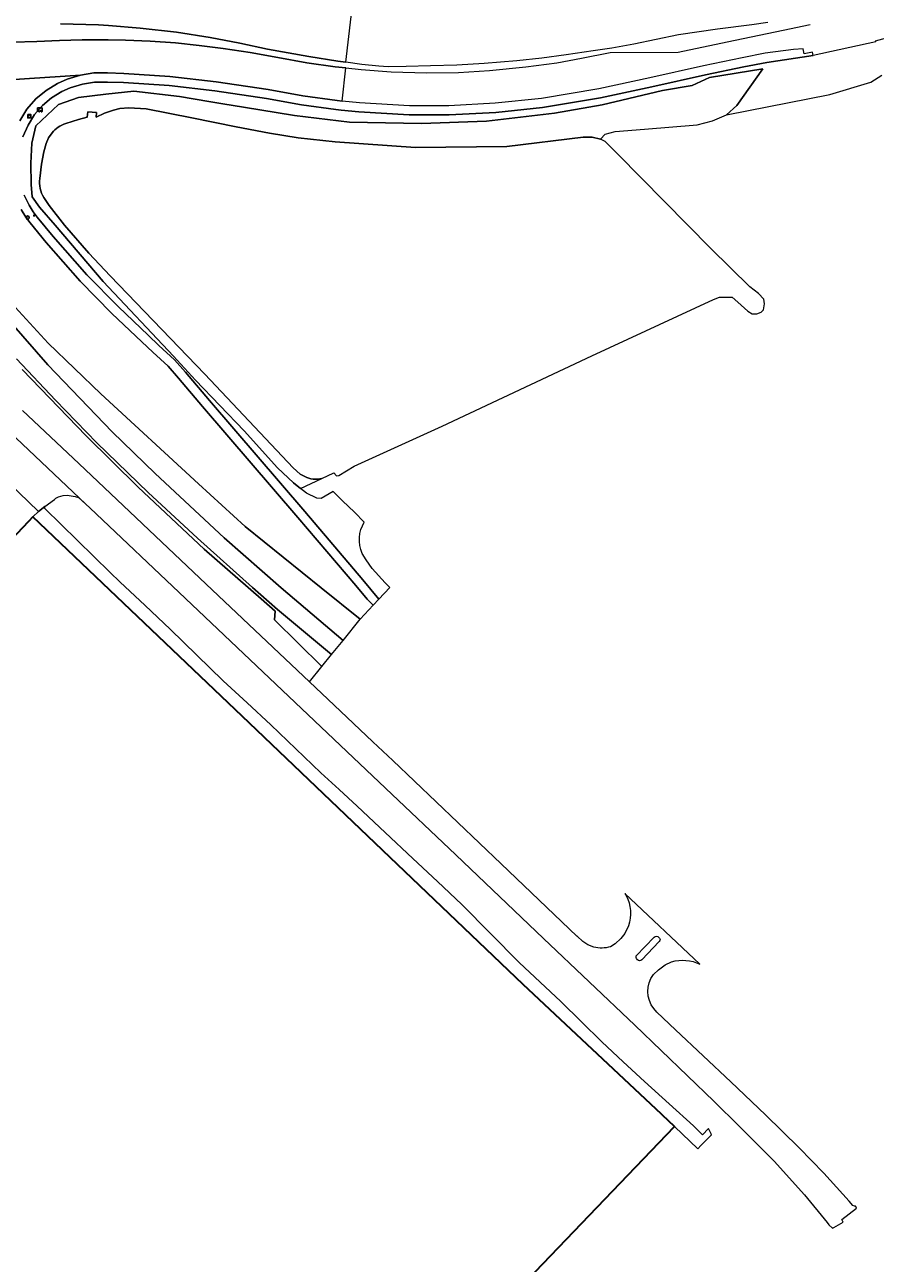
# Model space of a CAD drawing. Header units: metres. Extents: x 73718 to 76933, y 443658 to 446696.
# Tile 117 of 153: x 76453 to 76639, y 444968 to 445239. Entities that reach past the tile are written whole.
import ezdxf
from ezdxf.enums import TextEntityAlignment as Align

# ---------------------------------------------------------------- set-up
doc = ezdxf.new("R2010")
doc.units = ezdxf.units.M
for name, color, linetype, lineweight in [('B-WE-GK-BESCHOEIING-G', 130, 'GK-BESCHOEIING-SO', 18), ('B-WE-IE-MEUBILAIR-S', 7, 'Continuous', 25), ('B-WE-IE-MEUBILAIR_WEGMEUBILAIR-G', 7, 'Continuous', 18), ('B-WE-OG-BEBOUWING-GV', 7, 'Continuous', 35), ('B-WE-OG-TERREIN_ERF-GV', 7, 'Continuous', 18), ('B-WE-OG-TERREIN_OEVER-GV', 7, 'Continuous', 18), ('B-WE-OG-WATER_SLOOT-GV', 120, 'Continuous', 18), ('B-WE-OG-WEG-GV', 7, 'Continuous', 18), ('B-WE-VH-GESLOTENVERHARDING_ASFALT-GV', 10, 'Continuous', 18), ('B-WE-VH-OPENVERHARDING-GV', 30, 'Continuous', 18)]:
    doc.layers.add(name, color=color, linetype=linetype, lineweight=lineweight)
doc.styles.add('NLCS-ISO', font='NLCS-ISO.ttf')
doc.linetypes.add('GK-BESCHOEIING-SO', pattern='A,18,-3,[1,NLCS.SHX,S=0.6,R=0,X=0,Y=0],-3', length=24)

# ---------------------------------------------------------------- blocks, each defined once
blk = doc.blocks.new('SIE-MEUBILAIR_BORD_VERKEER-SO')
at = {"flags": 128}
blk.add_lwpolyline([(-1.8, 1.8), (1.8, 1.8), (1.8, -1.8), (-1.8, -1.8)], close=True, dxfattribs=at)
at = {"style": 'NLCS-ISO'}
blk.add_text('vb', height=1.8, dxfattribs=at).set_placement((0, 0), align=Align.MIDDLE_CENTER)
blk = doc.blocks.new('SIE-MEUBILAIR_PAAL_LICHTMAST-SO')
for points in [[(-0.6, 0), (-1, 0)], [(-0.7, 0.7), (-0.4, 0.4)], [(0, 1), (0, 0.6)], [(0.4, 0.4), (0.7, 0.7)], [(1, 0), (0.6, 0)], [(-0.7, -0.7), (-0.4, -0.4)], [(0, -0.6), (0, -1)], [(0.4, -0.4), (0.7, -0.7)]]:
    blk.add_lwpolyline(points)
blk.add_circle((0, 0), 0.5)
blk = doc.blocks.new('SIE-MEUBILAIR_PAAL_VRI-SO')
blk.add_circle((0, 0), 1.8)
at = {"style": 'NLCS-ISO'}
blk.add_text('vri', height=1.8, dxfattribs=at).set_placement((0, 0), align=Align.MIDDLE_CENTER)
blk = doc.blocks.new('SIE-MEUBILAIR_PUT_KOLK-SO')
blk.add_circle((0, 0), 1.8)
at = {"style": 'NLCS-ISO'}
blk.add_text('K', height=1.8, dxfattribs=at).set_placement((0, 0), align=Align.MIDDLE_CENTER)
blk = doc.blocks.new('SIE-MEUBILAIR_SENSOR_CAMERA-SO')
for p, q in [((2.5, 1.25), (-2.5, 1.25)), ((-2.5, 1.25), (-2.5, -2.8125)), ((2.5, -2.8125), (2.5, 1.25))]:
    blk.add_line(p, q)
for centre, start, end in [((-1.875, -2.65625), 36.86989765, 143.13010235), ((-1.875, -2.96875), 36.86989765, 143.13010235), ((-1.875, -3.28125), 36.86989765, 143.13010235), ((-0.625, -1.71875), 216.86989765, 323.13010235), ((-0.625, -2.03125), 216.86989765, 323.13010235), ((-0.625, -2.34375), 216.86989765, 323.13010235), ((0.625, -2.65625), 36.86989765, 143.13010235), ((0.625, -2.96875), 36.86989765, 143.13010235), ((0.625, -3.28125), 36.86989765, 143.13010235), ((1.875, -1.71875), 216.86989765, 323.13010235), ((1.875, -2.03125), 216.86989765, 323.13010235), ((1.875, -2.34375), 216.86989765, 323.13010235)]:
    blk.add_arc(centre, 0.78125, start, end)
at = {"style": 'NLCS-ISO'}
blk.add_text('cam', height=1.8, dxfattribs=at).set_placement((0, 0), align=Align.MIDDLE_CENTER)

msp = doc.modelspace()

# ---------------------------------------------------------------- linework, layer by layer
at = {"layer": 'B-WE-GK-BESCHOEIING-G', "flags": 128}
msp.add_lwpolyline([(76458.779, 445214.903), (76457.996, 445213.8), (76457.474, 445212.569), (76456.958, 445210.764), (76456.465, 445208.043), (76456.114, 445204.879)], dxfattribs=at)
at = {"layer": 'B-WE-GK-BESCHOEIING-G'}
msp.add_lwpolyline([(76456.114, 445204.879, 0.1780841), (76456.964, 445200.763)], format="xyb", dxfattribs=at)
at = {"layer": 'B-WE-IE-MEUBILAIR_WEGMEUBILAIR-G', "flags": 128}
msp.add_lwpolyline([(76452.261, 445163.091), (76466.263, 445148.631), (76477.62, 445137.372), (76492.109, 445123.834), (76504.576, 445112.941), (76507.591, 445110.266)], dxfattribs=at)
at = {"layer": 'B-WE-OG-BEBOUWING-GV', "flags": 128}
msp.add_lwpolyline([(76520.537, 444919.832), (76594.979, 444997.493), (76592.342, 445000), (76592.146, 445000.186), (76561.896, 445028.597), (76500.368, 445087.242), (76454.564, 445130.877), (76453.623, 445129.883), (76443.357, 445119.039), (76416.6, 445091.097), (76407.452, 445081.52), (76442.255, 445048.4), (76423.375, 445028.51), (76397.117, 445000), (76397.048, 444999.925), (76393.586, 444996.399), (76404.818, 444985.683), (76418.318, 444972.99), (76428.544, 444963.374)], dxfattribs=at)
at = {"layer": 'B-WE-OG-TERREIN_ERF-GV', "flags": 128}
for points in [[(76455.826, 445132.077), (76457.195, 445133.11), (76459.295, 445134.693), (76459.641, 445134.954), (76460.202, 445135.266), (76461.238, 445135.527), (76462.122, 445135.614), (76463.866, 445135.345), (76464.569, 445135.084), (76466.214, 445133.64), (76448.101, 445150.78), (76446.993, 445149.346), (76446.943, 445148.6), (76446.695, 445147.84), (76446.315, 445147.288), (76446.223, 445147.19), (76444.659, 445145.538), (76444.368, 445145.23), (76443.983, 445144.797), (76442.972, 445144.338)], [(76457.195, 445133.11), (76455.826, 445132.077), (76454.564, 445130.877), (76500.368, 445087.242), (76561.896, 445028.597), (76592.146, 445000.186), (76592.342, 445000), (76594.979, 444997.493), (76600.13, 444992.597), (76600.784, 444993.337), (76603.016, 444995.616), (76603.101, 444995.698), (76603.018, 444995.865), (76602.429, 444997.045), (76601.11, 444995.692), (76599.126, 444997.636), (76593.802, 445002.461), (76588.424, 445007.335), (76583.768, 445011.668), (76579.065, 445016.045), (76574.624, 445020.414), (76570.138, 445024.828), (76565.602, 445029.089), (76561.02, 445033.393), (76554.755, 445039.699), (76548.426, 445046.068), (76543.111, 445051.081), (76537.742, 445056.145), (76531.69, 445061.839), (76525.576, 445067.591), (76521.601, 445071.208), (76517.585, 445074.862), (76512.141, 445080.091), (76506.642, 445085.373), (76501.449, 445090.172), (76496.203, 445095.02), (76490.437, 445100.643), (76484.613, 445106.322), (76479.133, 445111.48), (76473.598, 445116.689), (76471.513, 445118.719), (76464.349, 445125.695), (76457.184, 445132.671)]]:
    msp.add_lwpolyline(points, close=True, dxfattribs=at)
msp.add_lwpolyline([(76443.357, 445119.039), (76453.623, 445129.883), (76454.564, 445130.877), (76455.826, 445132.077), (76442.972, 445144.338)], dxfattribs=at)
at = {"layer": 'B-WE-OG-TERREIN_OEVER-GV', "flags": 128}
for points in [[(76606.363, 445218.807), (76608.672, 445220.852), (76614.338, 445228.895), (76602.676, 445227.013), (76598.854, 445225.262), (76592.359, 445224.133), (76579.174, 445221.032), (76568.714, 445219.223), (76553.843, 445217.48), (76539.649, 445216.93), (76523.86, 445217.246), (76511.812, 445218.67), (76500.707, 445220.489), (76496.159, 445221.234), (76493.108, 445221.748), (76486.682, 445222.829), (76476.674, 445224.021), (76470.528, 445223.34), (76464.59, 445222.604), (76460.221, 445221.08), (76455.2, 445216.436), (76454.375, 445212.603), (76454.116, 445208.27), (76454.202, 445203.62), (76454.408, 445200.892), (76456.018, 445198.603), (76459.488, 445194.724), (76469.984, 445182.381), (76485.384, 445166.064), (76490.173, 445160.816), (76500.821, 445149.719), (76508.135, 445141.586), (76511.627, 445138.292), (76513.168, 445137.068), (76517.841, 445139.301)], [(76461.777, 445216.94), (76464.606, 445217.814), (76466.499, 445218.315), (76466.583, 445219.505), (76468.484, 445219.356), (76468.406, 445218.322), (76470.277, 445219.189), (76472.226, 445219.853), (76473.614, 445220.227), (76475.624, 445220.397), (76479.384, 445220.113), (76489.379, 445218.176), (76499.09, 445216.225), (76506.406, 445214.822), (76512.648, 445213.823), (76520.733, 445212.897), (76538.288, 445211.651), (76558.296, 445211.875), (76575.011, 445213.977), (76576.993, 445213.948), (76578.782, 445213.526), (76579.843, 445214.636), (76582.01, 445215.204), (76588.469, 445215.703), (76599.997, 445216.679), (76603.293, 445217.546), (76606.363, 445218.807)], [(76456.114, 445204.879), (76456.465, 445208.043), (76456.958, 445210.764), (76457.474, 445212.569), (76457.996, 445213.8), (76458.779, 445214.903)], [(76514.079, 445139.674), (76513.052, 445140.222), (76511.54, 445141.635), (76492.253, 445162.106), (76471.509, 445183.611), (76466.846, 445188.559), (76461.524, 445194.677), (76458.15, 445198.972), (76456.964, 445200.763)]]:
    msp.add_lwpolyline(points, dxfattribs=at)
at = {"layer": 'B-WE-OG-TERREIN_OEVER-GV'}
for points in [[(76458.779, 445214.903, -0.1424465), (76461.777, 445216.94)], [(76456.964, 445200.763, -0.1780841), (76456.114, 445204.879)], [(76517.841, 445139.301, -0.1779822), (76514.079, 445139.674)]]:
    msp.add_lwpolyline(points, format="xyb", dxfattribs=at)
at = {"layer": 'B-WE-OG-WATER_SLOOT-GV', "flags": 128}
for points in [[(76479.384, 445220.113), (76475.624, 445220.397), (76473.614, 445220.227), (76472.226, 445219.853), (76470.277, 445219.189), (76468.406, 445218.322), (76468.484, 445219.356), (76466.583, 445219.505), (76466.499, 445218.315), (76464.606, 445217.814), (76461.777, 445216.94)], [(76517.841, 445139.301), (76520.469, 445140.473), (76521.002, 445139.888), (76521.545, 445139.946), (76524.894, 445141.953), (76544.138, 445150.683), (76576.919, 445166.086), (76603.543, 445178.447), (76604.88, 445178.957), (76606.54, 445178.968), (76607.641, 445178.91), (76608.862, 445177.829), (76611.072, 445175.881), (76611.985, 445175.27), (76613.033, 445175.312), (76613.969, 445175.671), (76614.481, 445176.192), (76614.675, 445177.461), (76614.564, 445178.482), (76613.413, 445179.728), (76611.477, 445181.17), (76602.96, 445189.554), (76582.626, 445210.193), (76579.844, 445212.99), (76578.782, 445213.526), (76576.993, 445213.948), (76575.011, 445213.977), (76558.296, 445211.875), (76538.288, 445211.651), (76520.733, 445212.897), (76512.648, 445213.823), (76506.406, 445214.822), (76499.09, 445216.225), (76489.379, 445218.176), (76479.384, 445220.113)], [(76458.779, 445214.903), (76457.996, 445213.8), (76457.474, 445212.569), (76456.958, 445210.764), (76456.465, 445208.043), (76456.114, 445204.879)], [(76456.964, 445200.763), (76458.15, 445198.972), (76461.524, 445194.677), (76466.846, 445188.559), (76471.509, 445183.611), (76492.253, 445162.106), (76511.54, 445141.635), (76513.052, 445140.222), (76514.079, 445139.674)]]:
    msp.add_lwpolyline(points, dxfattribs=at)
at = {"layer": 'B-WE-OG-WATER_SLOOT-GV'}
for points in [[(76461.777, 445216.94, 0.1424465), (76458.779, 445214.903)], [(76456.114, 445204.879, 0.1780841), (76456.964, 445200.763)], [(76514.079, 445139.674, 0.1779822), (76517.841, 445139.301)]]:
    msp.add_lwpolyline(points, format="xyb", dxfattribs=at)
at = {"layer": 'B-WE-OG-WEG-GV', "flags": 128}
for points in [[(76452.396, 445214.029), (76453.524, 445216.559), (76454.927, 445218.877), (76456.666, 445220.901), (76458.692, 445222.528), (76460.938, 445223.938), (76462.778, 445224.746), (76465.453, 445225.556), (76468.068, 445225.989), (76470.897, 445226.015), (76474.426, 445225.892), (76484.399, 445225.23), (76494.416, 445224.095), (76505.726, 445222.422), (76513.353, 445221.021), (76520.916, 445219.974), (76522.059, 445219.865), (76525.898, 445219.498), (76536.972, 445218.829), (76545.706, 445218.834), (76555.886, 445219.376), (76566.15, 445220.439), (76578.812, 445222.543), (76590.068, 445224.966), (76601.75, 445227.597), (76610.191, 445229.359), (76615.171, 445230.316), (76625.359, 445231.805), (76625.233, 445232.569), (76623.395, 445232.208), (76623.191, 445233.3), (76621.072, 445233.133), (76614.848, 445232.291), (76609.798, 445231.32), (76601.326, 445229.552), (76589.638, 445226.919), (76578.437, 445224.508), (76565.883, 445222.422), (76555.73, 445221.371), (76545.652, 445220.834), (76537.032, 445220.829), (76526.054, 445221.492), (76522.249, 445221.856), (76521.148, 445221.961), (76513.671, 445222.996), (76506.053, 445224.395), (76494.675, 445226.078), (76484.578, 445227.223), (76474.527, 445227.89), (76470.923, 445228.015), (76467.895, 445227.988), (76464.998, 445227.508), (76462.084, 445226.625), (76459.999, 445225.71), (76457.53, 445224.16), (76455.27, 445222.345), (76453.302, 445220.055), (76451.748, 445217.488)], [(76642.421, 445235.879), (76638.887, 445234.975), (76639.053, 445234.819), (76625.359, 445231.805), (76615.171, 445230.316), (76610.191, 445229.359), (76601.75, 445227.597), (76590.068, 445224.966), (76578.812, 445222.543), (76566.15, 445220.439), (76555.886, 445219.376), (76545.706, 445218.834), (76536.972, 445218.829), (76525.898, 445219.498), (76522.059, 445219.865), (76520.916, 445219.974), (76513.353, 445221.021), (76505.726, 445222.422), (76494.416, 445224.095), (76484.399, 445225.23), (76474.426, 445225.892), (76470.897, 445226.015), (76468.068, 445225.989), (76465.453, 445225.556), (76462.778, 445224.746), (76460.938, 445223.938), (76458.692, 445222.528), (76456.666, 445220.901), (76454.927, 445218.877), (76453.524, 445216.559), (76452.396, 445214.029)], [(76527.11, 445129.732), (76525.004, 445131.897), (76522.339, 445134.366), (76520.309, 445136.409), (76517.699, 445134.927), (76516.755, 445134.952), (76514.48, 445136.026), (76513.168, 445137.068), (76511.627, 445138.292), (76508.135, 445141.586), (76500.821, 445149.719), (76490.173, 445160.816), (76485.384, 445166.064), (76469.984, 445182.381), (76459.488, 445194.724), (76456.018, 445198.603), (76454.408, 445200.892), (76454.202, 445203.62), (76454.116, 445208.27), (76454.375, 445212.603), (76455.2, 445216.436), (76460.221, 445221.08), (76464.59, 445222.604), (76470.528, 445223.34), (76476.674, 445224.021), (76486.682, 445222.829), (76493.108, 445221.748), (76496.159, 445221.234), (76500.707, 445220.489), (76511.812, 445218.67), (76523.86, 445217.246), (76539.649, 445216.93), (76553.843, 445217.48), (76568.714, 445219.223), (76579.174, 445221.032), (76592.359, 445224.133), (76598.854, 445225.262), (76602.676, 445227.013), (76614.338, 445228.895), (76608.672, 445220.852), (76606.363, 445218.807), (76628.987, 445223.281), (76637.935, 445225.955), (76640.34, 445227.493)], [(76451.993, 445198.099), (76453.024, 445196.445), (76454.006, 445195.217), (76457.517, 445190.897), (76464.921, 445182.473), (76471.896, 445175.403), (76478.437, 445169.143), (76480.817, 445166.925), (76484.17, 445163.822), (76486.483, 445161.22), (76491.704, 445155.035), (76512.55, 445130.766), (76525.242, 445115.839), (76527.72, 445112.877), (76529.052, 445111.525), (76530.321, 445112.885), (76526.771, 445117.128), (76514.07, 445132.065), (76493.227, 445156.332), (76487.995, 445162.53), (76485.6, 445165.224), (76482.178, 445168.391), (76479.81, 445170.597), (76473.3, 445176.828), (76466.385, 445183.837), (76459.045, 445192.188), (76455.563, 445196.472), (76454.659, 445197.602), (76453.747, 445199.066), (76452.687, 445201.259)], [(76452.687, 445201.259), (76453.747, 445199.066), (76454.659, 445197.602), (76455.563, 445196.472), (76459.045, 445192.188), (76466.385, 445183.837), (76473.3, 445176.828), (76479.81, 445170.597), (76482.178, 445168.391), (76485.6, 445165.224), (76487.995, 445162.53), (76493.227, 445156.332), (76514.07, 445132.065), (76526.771, 445117.128), (76530.321, 445112.885)], [(76452.261, 445163.091), (76466.263, 445148.631), (76477.62, 445137.372), (76492.109, 445123.834), (76504.576, 445112.941), (76507.591, 445110.266), (76507.494, 445108.366), (76517.859, 445098.131), (76519.964, 445100.739), (76508.134, 445110.584), (76502.655, 445115.419), (76490.601, 445126.191), (76479.855, 445136.22), (76468.617, 445147.047), (76459.506, 445156.426), (76450.983, 445165.43)], [(76452.296, 445154.173), (76464.648, 445142.53), (76492.52, 445116.136), (76515.128, 445094.749), (76517.859, 445098.131), (76507.494, 445108.366), (76507.591, 445110.266), (76504.576, 445112.941), (76492.109, 445123.834), (76477.62, 445137.372), (76466.263, 445148.631), (76452.261, 445163.091)], [(76530.321, 445112.885), (76532.711, 445115.447), (76531.715, 445116.42), (76528.831, 445119.589), (76527.524, 445121.441), (76526.681, 445122.859)]]:
    msp.add_lwpolyline(points, dxfattribs=at)
msp.add_lwpolyline([(76427.521, 445208.632), (76424.296, 445206.572), (76425.432, 445204.943), (76430.663, 445197.551), (76441.05, 445183.98), (76441.601, 445183.26), (76449.922, 445173.222), (76457.881, 445164.162), (76471.94, 445149.503), (76481.366, 445140.37), (76496.435, 445126.315), (76508.902, 445115.342), (76522.473, 445103.848), (76526.207, 445108.474), (76517.688, 445115.345), (76501.019, 445128.774), (76490.825, 445138.124), (76469.435, 445157.756), (76457.905, 445168.889), (76449.086, 445178.488), (76443.151, 445185.803), (76441.698, 445187.594), (76435.634, 445195.931), (76430.698, 445203.44)], close=True, dxfattribs=at)
at = {"layer": 'B-WE-OG-WEG-GV'}
msp.add_lwpolyline([(76526.681, 445122.859, -0.2412005), (76527.11, 445129.732)], format="xyb", dxfattribs=at)
at = {"layer": 'B-WE-VH-GESLOTENVERHARDING_ASFALT-GV', "flags": 128}
for points in [[(76460.663, 445238.756), (76468.924, 445238.515), (76471.104, 445238.35), (76478.09, 445237.822), (76485.999, 445236.892), (76493.378, 445235.788), (76499.868, 445234.511), (76505.95, 445233.234), (76515.005, 445231.603), (76521.333, 445230.573), (76523.076, 445230.33), (76524.72, 445244.76)], [(76480.291, 445234.924), (76474.837, 445235.147), (76471.049, 445235.213), (76469.277, 445235.244), (76465.366, 445235.271), (76460.425, 445235.129), (76455.437, 445234.876), (76450.125, 445234.722), (76445.397, 445234.775), (76440.398, 445235.014), (76436.401, 445235.411), (76434.447, 445235.593)], [(76449.412, 445226.461), (76464.998, 445227.508), (76467.895, 445227.988), (76470.923, 445228.015), (76474.527, 445227.89), (76484.578, 445227.223), (76494.675, 445226.078), (76506.053, 445224.395), (76513.671, 445222.996), (76521.148, 445221.961), (76522.249, 445221.856), (76523.085, 445229.095), (76520.733, 445229.348), (76514.541, 445230.225), (76508.183, 445231.404), (76502.119, 445232.463), (76496.226, 445233.378), (76491.012, 445234.028), (76485.795, 445234.576), (76480.291, 445234.924)], [(76464.998, 445227.508), (76449.412, 445226.461)], [(76451.748, 445217.488), (76453.302, 445220.055), (76455.27, 445222.345), (76457.53, 445224.16), (76459.999, 445225.71), (76462.084, 445226.625), (76464.998, 445227.508)], [(76449.086, 445178.488), (76457.905, 445168.889), (76469.435, 445157.756), (76490.825, 445138.124), (76501.019, 445128.774), (76517.688, 445115.345), (76526.207, 445108.474), (76529.052, 445111.525), (76527.72, 445112.877), (76525.242, 445115.839), (76512.55, 445130.766), (76491.704, 445155.035), (76486.483, 445161.22), (76484.17, 445163.822), (76480.817, 445166.925), (76478.437, 445169.143), (76471.896, 445175.403), (76464.921, 445182.473), (76457.517, 445190.897), (76454.006, 445195.217), (76453.024, 445196.445), (76451.993, 445198.099)], [(76450.983, 445165.43), (76459.506, 445156.426), (76468.617, 445147.047), (76479.855, 445136.22), (76490.601, 445126.191), (76502.655, 445115.419), (76508.134, 445110.584), (76519.964, 445100.739), (76522.473, 445103.848), (76508.902, 445115.342), (76496.435, 445126.315), (76481.366, 445140.37), (76471.94, 445149.503), (76457.881, 445164.162), (76449.922, 445173.222)], [(76529.004, 445081.69), (76520.512, 445089.656), (76515.128, 445094.749), (76492.52, 445116.136), (76464.648, 445142.53), (76452.296, 445154.173)], [(76448.101, 445150.78), (76466.214, 445133.64), (76467.021, 445132.876), (76487.995, 445113.028), (76531.745, 445071.532), (76547.135, 445056.952), (76566.346, 445038.636), (76586.285, 445019.672), (76603.631, 445003.022), (76609.261, 444997.462), (76616.827, 444989.882), (76623.425, 444982.581), (76628.409, 444976.462), (76628.777, 444976.01), (76629.595, 444975.222), (76629.901, 444975.383), (76631.896, 444976.541), (76631.59, 444977.181), (76634.799, 444979.64), (76634.675, 444979.98), (76634.635, 444980.089), (76634.581, 444980.084), (76634.388, 444980.068), (76634.061, 444980.229), (76633.191, 444981.194), (76627.689, 444987.307), (76622.264, 444992.852), (76614.894, 445000.068), (76607.299, 445007.255), (76595.23, 445018.661), (76591.108, 445022.537), (76590.473, 445023.293)], [(76577.347, 445036.716), (76576.059, 445037.21), (76574.94, 445037.944), (76573.686, 445039.112), (76573.658, 445039.138), (76557.045, 445054.981), (76533.378, 445077.576), (76529.004, 445081.69)], [(76600.544, 445033.006), (76584.127, 445048.446), (76584.402, 445048.011)], [(76584.952, 445041.39), (76584.138, 445039.748), (76583.247, 445038.594), (76582.012, 445037.428), (76580.973, 445036.813)], [(76586.636, 445034.852), (76590.526, 445038.905)], [(76591.61, 445037.97), (76587.88, 445033.966)], [(76586.869, 445033.987), (76586.7, 445034.243), (76586.61, 445034.459), (76586.636, 445034.852)], [(76590.393, 445030.729), (76591.51, 445031.803), (76592.961, 445032.855), (76594.372, 445033.527)]]:
    msp.add_lwpolyline(points, dxfattribs=at)
at = {"layer": 'B-WE-VH-GESLOTENVERHARDING_ASFALT-GV'}
for points in [[(76584.402, 445048.011, -0.2054333), (76584.952, 445041.39)], [(76590.526, 445038.905, -0.4677418), (76591.537, 445038.86)], [(76591.537, 445038.86, -0.5861037), (76591.61, 445037.97)], [(76580.973, 445036.813, -0.1312547), (76577.347, 445036.716)], [(76587.88, 445033.966, -0.4497007), (76586.869, 445033.987)], [(76594.372, 445033.527, -0.1886733), (76600.544, 445033.006)], [(76590.473, 445023.293, -0.3353683), (76590.393, 445030.729)]]:
    msp.add_lwpolyline(points, format="xyb", dxfattribs=at)
at = {"layer": 'B-WE-VH-OPENVERHARDING-GV', "flags": 128}
for points in [[(76615.408, 445239.017), (76611.941, 445238.531), (76604.447, 445237.574), (76595.875, 445236.361), (76591.025, 445235.281), (76586.081, 445234.286), (76581.252, 445233.445), (76577.218, 445232.803), (76571.279, 445231.934), (76565.981, 445231.241), (76560.482, 445230.655), (76553.349, 445230.093), (76547.349, 445229.719), (76541.613, 445229.525), (76536.304, 445229.424), (76532.349, 445229.362), (76530.32, 445229.454), (76526.605, 445229.837), (76523.076, 445230.33), (76521.333, 445230.573), (76515.005, 445231.603), (76505.95, 445233.234), (76499.868, 445234.511), (76493.378, 445235.788), (76485.999, 445236.892), (76478.09, 445237.822), (76471.104, 445238.35), (76468.924, 445238.515), (76460.663, 445238.756)], [(76480.291, 445234.924), (76485.795, 445234.576), (76491.012, 445234.028), (76496.226, 445233.378), (76502.119, 445232.463), (76508.183, 445231.404), (76514.541, 445230.225), (76520.733, 445229.348), (76523.085, 445229.095), (76526.397, 445228.738), (76532.997, 445228.236), (76540.693, 445228.052), (76547.701, 445228.119), (76554.488, 445228.53), (76562.457, 445229.31), (76569.224, 445230.242), (76574.618, 445231.209), (76580.9, 445232.455), (76595.836, 445232.565), (76606.56, 445234.771), (76618.808, 445237.373), (76624.713, 445238.592)], [(76434.447, 445235.593), (76436.401, 445235.411), (76440.398, 445235.014), (76445.397, 445234.775), (76450.125, 445234.722), (76455.437, 445234.876), (76460.425, 445235.129), (76465.366, 445235.271), (76469.277, 445235.244), (76471.049, 445235.213), (76474.837, 445235.147), (76480.291, 445234.924)]]:
    msp.add_lwpolyline(points, dxfattribs=at)

# ---------------------------------------------------------------- block references
at = {"layer": 'B-WE-IE-MEUBILAIR-S', "xscale": 0.2, "yscale": 0.2, "zscale": 0.2}
for name, p in [('SIE-MEUBILAIR_SENSOR_CAMERA-SO', (76456.118, 445220.118)), ('SIE-MEUBILAIR_BORD_VERKEER-SO', (76453.815, 445218.536)), ('SIE-MEUBILAIR_PAAL_VRI-SO', (76453.815, 445218.536)), ('SIE-MEUBILAIR_PUT_KOLK-SO', (76453.445, 445196.342)), ('SIE-MEUBILAIR_PAAL_LICHTMAST-SO', (76454.85, 445196.786))]:
    msp.add_blockref(name, p, dxfattribs=at)

doc.saveas('drawing.dxf')
